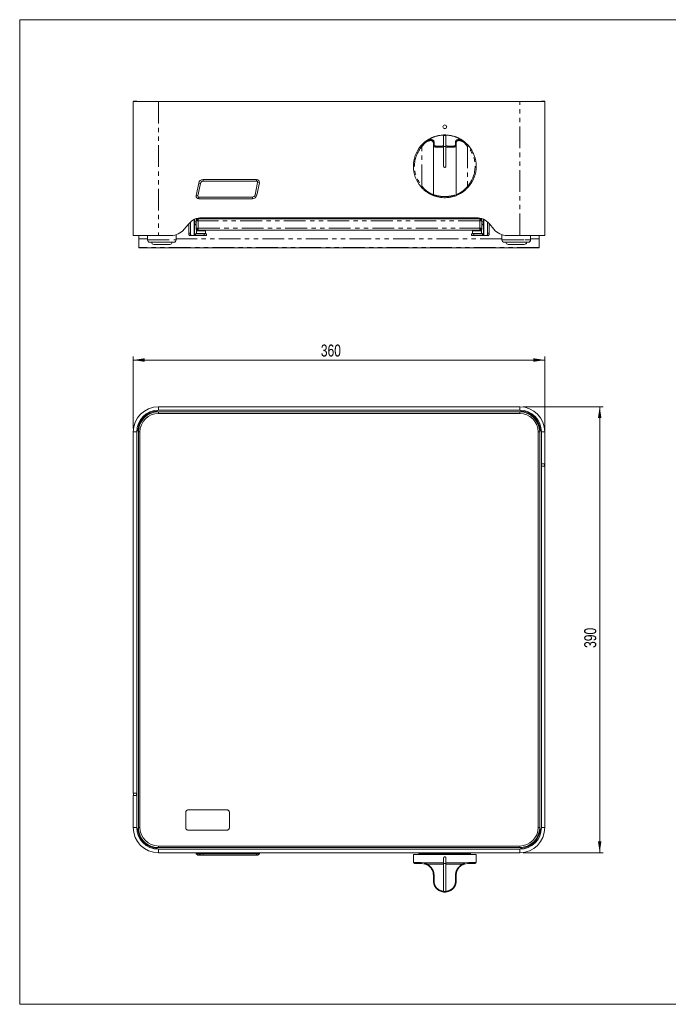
# Model space of a CAD drawing. Header units: millimetres. Extents: x 14 to 1245, y 15 to 876.
# Tile 1 of 2: x 14 to 582, y 15 to 876. Entities that reach past the tile are written whole.
import ezdxf

# ---------------------------------------------------------------- set-up
doc = ezdxf.new("R2010")
doc.units = ezdxf.units.MM
doc.header["$LTSCALE"] = 3
doc.linetypes.add('CENTERX2', pattern=[20.32, 12.7, -2.54, 2.54, -2.54])
doc.linetypes.add('PHANTOM', pattern=[12.7, 6.35, -1.27, 1.27, -1.27, 1.27, -1.27])
doc.layers.add('LAYER1', color=2, linetype='Continuous', lineweight=15)
doc.layers.add('LAYER2', color=3, linetype='CENTERX2')
doc.styles.add('SLDTEXTSTYLE2', font='TXT', dxfattribs={"width": 0.75})
doc.dimstyles.new('SLDDIMSTYLE0', dxfattribs={"dimtxt": 10.5, "dimasz": 9.906, "dimexe": 0, "dimexo": 0.0625, "dimgap": 2.625, "dimtad": 1, "dimdec": 1, "dimrnd": 1e-09, "dimzin": 12, "dimdsep": 46, "dimtxsty": 'SLDTEXTSTYLE2', "dimsah": 1, "dimcen": 0.09, "dimadec": 0, "dimazin": 3, "dimtfac": 1, "dimtdec": 1, "dimtofl": 0, "dimtmove": 0, "dimatfit": 3, "dimfxl": 0, "dimfrac": 2, "dimtolj": 1, "dimtzin": 12, "dimarcsym": 0})

# ---------------------------------------------------------------- blocks, each defined once
blk = doc.blocks.new('_D')
at = {"layer": 'LAYER2', "color": 3, "linetype": 'Continuous', "lineweight": 0}
for p, q in [((113.75, 518.56), (113.75, 581.39)), ((113.75, 578.39), (473.75, 578.39)), ((473.75, 488.56), (473.75, 581.39))]:
    blk.add_line(p, q, dxfattribs=at)
for points in [[(113.75, 578.39), (123.65, 576.87), (123.65, 579.91)], [(473.75, 578.39), (463.84, 579.91), (463.84, 576.87)]]:
    blk.add_solid(points, dxfattribs=at)
at = {"layer": 'LAYER2', "color": 3, "linetype": 'Continuous', "lineweight": 0, "insert": (277.84, 591.93, 63.61), "char_height": 10.5, "attachment_point": 1, "style": 'SLDTEXTSTYLE2'}
blk.add_mtext('360', dxfattribs=at)
blk = doc.blocks.new('_D_1')
at = {"layer": 'LAYER2', "color": 3, "linetype": 'Continuous', "lineweight": 0}
for p, q in [((454.75, 537.56), (524.75, 537.56)), ((521.75, 537.56), (521.75, 147.56)), ((454.75, 147.56), (524.75, 147.56))]:
    blk.add_line(p, q, dxfattribs=at)
for points in [[(521.75, 537.56), (520.22, 527.65), (523.27, 527.65)], [(521.75, 147.56), (523.27, 157.46), (520.22, 157.46)]]:
    blk.add_solid(points, dxfattribs=at)
at = {"layer": 'LAYER2', "color": 3, "linetype": 'Continuous', "lineweight": 0, "insert": (508.21, 326.65, 63.61), "char_height": 10.5, "attachment_point": 1, "rotation": 90, "style": 'SLDTEXTSTYLE2'}
blk.add_mtext('390', dxfattribs=at)

msp = doc.modelspace()

# ---------------------------------------------------------------- linework, layer by layer
at = {"color": 7, "linetype": 'Continuous', "lineweight": 0}
for p, q in [((1244.4, 876), (14.4, 876)), ((14.4, 876), (14.4, 15)), ((14.4, 15), (1244.4, 15))]:
    msp.add_line(p, q, dxfattribs=at)
at = {"color": 7, "linetype": 'PHANTOM', "lineweight": 0}
for p, q in [((135.75, 804.34), (135.75, 687.34)), ((451.75, 687.34), (451.75, 804.34)), ((368.99, 768.18), (366.25, 765.22)), ((406.25, 765.22), (403.5, 768.18)), ((366.25, 730.45), (366.25, 765.22)), ((406.25, 765.22), (406.25, 730.45)), ((172.46, 732.84), (170.99, 733.13)), ((174.91, 734.84), (174.91, 736.34)), ((221.58, 736.34), (221.58, 734.84)), ((224.03, 733.34), (222.56, 733.64)), ((170.27, 722.04), (168.8, 722.34)), ((171.25, 720.84), (171.25, 719.34)), ((217.92, 719.34), (217.92, 720.84)), ((221.84, 722.54), (220.37, 722.84)), ((167.09, 687.34), (167.09, 701.28)), ((168.75, 699.34), (167.24, 699.34)), ((168.52, 701.9), (418.97, 701.9)), ((416.95, 700.04), (170.55, 700.04)), ((170.55, 700.04), (170.55, 693.64)), ((416.95, 693.64), (416.95, 700.04)), ((420.17, 699.34), (418.75, 699.34)), ((420.22, 699.84), (420.17, 699.84)), ((420.23, 699.34), (420.17, 699.34)), ((420.17, 698.59), (420.17, 698.59)), ((420.23, 699.34), (420.23, 699.34)), ((420.23, 698.59), (420.23, 698.59)), ((420.24, 687.34), (420.24, 701.36)), ((420.39, 687.34), (420.39, 701.29)), ((162.33, 696.49), (161.42, 696.49)), ((162.42, 689.34), (163.83, 689.34)), ((168.75, 696.49), (167.24, 696.49)), ((168.23, 688.84), (168.23, 687.34)), ((168.93, 689.14), (168.93, 688.84)), ((168.94, 690.94), (168.94, 691.23)), ((168.94, 690.94), (168.96, 690.94)), ((168.96, 690.94), (168.96, 691.23)), ((168.96, 691.23), (176.96, 691.23)), ((168.98, 689.14), (168.98, 688.84)), ((170.55, 693.64), (416.95, 693.64)), ((175.73, 687.34), (175.73, 688.84)), ((409.73, 687.34), (409.73, 688.84)), ((410.43, 689.14), (410.43, 688.84)), ((410.44, 690.94), (410.44, 691.23)), ((410.46, 690.94), (410.44, 690.94)), ((418.46, 691.23), (410.46, 691.23)), ((410.46, 690.94), (410.46, 691.23)), ((410.48, 689.14), (410.48, 688.84)), ((411.73, 688.84), (411.73, 687.34)), ((420.17, 696.49), (418.75, 696.49)), ((419.23, 688.84), (419.23, 687.34)), ((420.17, 690.59), (420.17, 690.59)), ((420.23, 689.84), (420.17, 689.84)), ((420.23, 690.59), (420.23, 690.59)), ((420.23, 689.84), (420.23, 689.84)), ((423.67, 689.34), (425.08, 689.34)), ((426.07, 696.49), (425.08, 696.49)), ((126.25, 684.34), (118.75, 684.34)), ((126.25, 683.44), (151.25, 683.44)), ((436.25, 684.34), (151.25, 684.34)), ((436.25, 683.44), (456.16, 683.44)), ((456.16, 683.44), (461.25, 683.44)), ((468.75, 684.34), (461.25, 684.34)), ((468.75, 676.69), (118.75, 676.69)), ((135.75, 534.56), (135.75, 537.56)), ((451.75, 534.56), (451.75, 537.56)), ((135.75, 531.7), (135.75, 533.06)), ((451.75, 531.7), (451.75, 533.06)), ((116.75, 515.56), (113.75, 515.56)), ((119.6, 515.56), (118.25, 515.56)), ((467.89, 515.56), (469.25, 515.56)), ((470.75, 515.56), (473.75, 515.56)), ((470.95, 487.56), (470.95, 485.56)), ((473.45, 485.56), (473.45, 487.56)), ((114.05, 199.56), (114.05, 197.56)), ((116.55, 197.56), (116.55, 199.56)), ((116.75, 169.56), (113.75, 169.56)), ((119.6, 169.56), (118.25, 169.56)), ((467.89, 169.56), (469.25, 169.56)), ((470.75, 169.56), (473.75, 169.56)), ((135.75, 153.41), (135.75, 152.06)), ((135.75, 150.56), (135.75, 147.56)), ((168.8, 147.46), (168.8, 146.56)), ((170.27, 145.56), (168.8, 146.56)), ((170.99, 146.56), (170.99, 147.46)), ((172.46, 145.56), (170.99, 146.56)), ((174.91, 147.46), (174.91, 146.56)), ((174.91, 145.56), (174.91, 146.56)), ((221.58, 146.56), (221.58, 147.46)), ((221.58, 146.56), (221.58, 145.56)), ((451.75, 153.41), (451.75, 152.06)), ((451.75, 150.56), (451.75, 147.56)), ((358.75, 139.06), (365.49, 139.06)), ((365.49, 139.06), (368.62, 138.63)), ((368.62, 138.63), (385.25, 138.63)), ((387.25, 138.63), (403.87, 138.63)), ((403.87, 138.63), (407, 139.06)), ((407, 139.06), (413.75, 139.06)), ((385.25, 137.52), (370.64, 137.52)), ((401.85, 137.52), (387.25, 137.52))]:
    msp.add_line(p, q, dxfattribs=at)
at = {"color": 179, "linetype": 'Continuous', "lineweight": 0}
for p, q in [((159.7, 169.36), (159.7, 182.96)), ((161.7, 184.96), (195.8, 184.96)), ((197.8, 169.36), (197.8, 182.96)), ((161.7, 167.36), (195.8, 167.36))]:
    msp.add_line(p, q, dxfattribs=at)
at = {"color": 7, "linetype": 'PHANTOM', "lineweight": 0, "flags": 128}
for points in [[(366.25, 765.22), (366.1, 765.35), (365.96, 765.47), (365.83, 765.59), (365.71, 765.69), (365.62, 765.77), (365.55, 765.83), (365.51, 765.87), (365.49, 765.88)], [(406.25, 765.22), (406.39, 765.35), (406.53, 765.47), (406.67, 765.59), (406.78, 765.69), (406.87, 765.77), (406.94, 765.83), (406.99, 765.87), (407, 765.88)], [(366.25, 730.45), (366.1, 730.32), (365.96, 730.2), (365.83, 730.09), (365.71, 729.99), (365.62, 729.91), (365.55, 729.85), (365.51, 729.81), (365.49, 729.8)], [(406.25, 730.45), (406.39, 730.32), (406.53, 730.2), (406.67, 730.09), (406.78, 729.99), (406.87, 729.91), (406.94, 729.85), (406.99, 729.81), (407, 729.8)], [(370.64, 137.52), (370.62, 137.42), (370.61, 137.33), (370.61, 137.25), (370.62, 137.18), (370.63, 137.11), (370.66, 137.06), (370.69, 137.02), (370.72, 137)], [(401.77, 137), (401.8, 137.02), (401.83, 137.06), (401.86, 137.11), (401.87, 137.18), (401.88, 137.25), (401.88, 137.33), (401.87, 137.42), (401.85, 137.52)], [(376.25, 128.06), (376.26, 128), (376.29, 127.94), (376.34, 127.88), (376.42, 127.83), (376.51, 127.79), (376.62, 127.74), (376.74, 127.71), (376.87, 127.68)], [(376.25, 123.06), (376.26, 123), (376.29, 122.94), (376.34, 122.89), (376.41, 122.83), (376.49, 122.79), (376.59, 122.75), (376.71, 122.71), (376.84, 122.68)], [(396.25, 128.06), (396.23, 128), (396.2, 127.94), (396.15, 127.88), (396.07, 127.83), (395.98, 127.79), (395.87, 127.74), (395.75, 127.71), (395.62, 127.68)], [(396.25, 123.06), (396.24, 123), (396.2, 122.94), (396.15, 122.89), (396.09, 122.83), (396, 122.79), (395.9, 122.75), (395.78, 122.71), (395.65, 122.68)]]:
    msp.add_lwpolyline(points, dxfattribs=at)
at = {"color": 7, "linetype": 'PHANTOM', "lineweight": 0}
for centre, radius, start, end in [((386.25, 747.84), 27.29, 92.10034, 124.8819), ((386.25, 747.84), 27.29, 55.1181, 87.89966), ((369.7, 768.99), 1.08, 182.30807, 228.72016), ((371.9, 769.97), 1.28, 168.80897, 203.64253), ((377.17, 768.35), 0.921, 108.58866, 178.58006), ((377.16, 766.15), 0.914, 110.69762, 178.63703), ((395.32, 768.35), 0.921, 1.42033, 71.41095), ((395.33, 766.15), 0.914, 1.36361, 69.30174), ((400.59, 769.97), 1.28, 336.35567, 11.19172), ((402.79, 768.99), 1.08, 311.27798, 357.6938), ((386.25, 747.84), 26.5, 139.00065, 220.99935), ((386.25, 747.84), 26.5, 319.00065, 40.99935), ((366.39, 138.95), 0.904, 173.16202, 260.92276), ((369.38, 138.37), 0.804, 161.05799, 240.65883), ((403.11, 138.37), 0.804, 299.34003, 18.94316), ((406.1, 138.95), 0.904, 279.07664, 6.83805)]:
    msp.add_arc(centre, radius, start, end, dxfattribs=at)
at = {"color": 179, "linetype": 'PHANTOM', "lineweight": 0}
for centre, start, end in [((161.7, 182.96), 90, 180), ((195.8, 182.96), 0, 90), ((161.7, 169.36), 180, 270), ((195.8, 169.36), 270, 0)]:
    msp.add_arc(centre, 2, start, end, dxfattribs=at)
at = {"color": 7, "linetype": 'PHANTOM', "lineweight": 0}
for points, knots in [([(370.64, 770.22), (370.24, 770.03), (369.55, 769.7), (368.9, 769.17), (368.62, 768.95)], [0, 0, 0, 0, 0.573434, 1, 1, 1, 1]), ([(368.99, 768.18), (369.01, 768.2), (369.55, 768.7), (370.15, 769.08), (370.72, 769.46)], [0, 0, 0, 0, 0.033545, 1, 1, 1, 1]), ([(370.64, 770.22), (371.23, 770.45), (372.71, 771.05), (374.48, 771.18), (375.7, 770.9), (376.65, 770.36), (376.78, 769.68), (376.87, 769.23)], [0, 0, 0, 0, 0.166931, 0.42509, 0.56975, 0.714556, 1, 1, 1, 1]), ([(376.25, 768.37), (376.16, 768.82), (376.04, 769.49), (375.2, 770.05), (374.22, 770.33), (373.13, 770.27), (371.9, 769.97), (371.24, 769.68), (370.72, 769.46)], [0, 0, 0, 0, 0.289635, 0.431889, 0.579572, 0.790202, 0.835352, 1, 1, 1, 1]), ([(376.87, 769.23), (376.87, 768.96), (376.86, 768.22), (376.84, 767.48), (376.84, 767)], [0, 0, 0, 0, 0.365536, 1, 1, 1, 1]), ([(376.84, 767), (376.91, 766.63), (377.06, 765.89), (378.45, 765.42), (380.58, 765.38), (382.95, 765.52), (384.59, 765.56), (385.25, 765.58)], [0, 0, 0, 0, 0.214452, 0.430853, 0.6366, 0.854352, 1, 1, 1, 1]), ([(387.25, 765.58), (387.9, 765.56), (389.54, 765.52), (391.91, 765.38), (394.04, 765.42), (395.43, 765.89), (395.58, 766.63), (395.65, 767)], [0, 0, 0, 0, 0.1456471, 0.3633999, 0.569147, 0.7855484, 1, 1, 1, 1]), ([(395.62, 769.23), (395.71, 769.68), (395.84, 770.36), (396.79, 770.9), (398.01, 771.18), (399.78, 771.05), (401.27, 770.45), (401.85, 770.22)], [0, 0, 0, 0, 0.285444, 0.43025, 0.57491, 0.833069, 1, 1, 1, 1]), ([(395.65, 767), (395.65, 767.28), (395.64, 768.02), (395.63, 768.76), (395.62, 769.23)], [0, 0, 0, 0, 0.365536, 1, 1, 1, 1]), ([(401.77, 769.46), (401.25, 769.68), (399.98, 770.24), (398.8, 770.32), (397.9, 770.22), (397.3, 770.06), (396.46, 769.5), (396.33, 768.82), (396.25, 768.37)], [0, 0, 0, 0, 0.164741, 0.4082938, 0.4200951, 0.5622159, 0.710201, 1, 1, 1, 1]), ([(401.77, 769.46), (401.81, 769.44), (402.42, 769.12), (402.98, 768.64), (403.5, 768.18)], [0, 0, 0, 0, 0.064029, 1, 1, 1, 1]), ([(403.87, 768.95), (403.33, 769.37), (402.72, 769.84), (402.03, 770.15), (401.9, 770.2), (401.85, 770.22)], [0, 0, 0, 0, 0.8138563, 0.9325046, 1, 1, 1, 1]), ([(385.25, 764.65), (384.54, 764.64), (382.78, 764.61), (380.25, 764.5), (377.99, 764.57), (376.51, 765.06), (376.33, 765.8), (376.25, 766.17)], [0, 0, 0, 0, 0.144962, 0.358617, 0.564232, 0.783413, 1, 1, 1, 1]), ([(396.25, 766.17), (396.16, 765.8), (395.98, 765.06), (394.5, 764.57), (392.24, 764.5), (389.71, 764.61), (387.96, 764.64), (387.25, 764.65)], [0, 0, 0, 0, 0.216587, 0.435768, 0.641383, 0.855038, 1, 1, 1, 1]), ([(366.25, 730.45), (366.81, 729.78), (367.96, 728.42), (370.12, 726.44), (372.15, 724.99), (373.75, 724.07), (375.05, 723.41), (376.06, 722.98), (376.19, 722.93), (376.25, 722.91)], [0, 0, 0, 0, 0.145524, 0.295519, 0.493886, 0.590726, 0.690977, 0.869708, 1, 1, 1, 1]), ([(396.25, 722.91), (396.34, 722.95), (396.54, 723.03), (398.05, 723.69), (400.2, 724.88), (402.42, 726.49), (404.35, 728.26), (405.52, 729.55), (406.13, 730.31), (406.25, 730.45)], [0, 0, 0, 0, 0.174853, 0.350308, 0.527011, 0.711063, 0.838354, 0.969166, 1, 1, 1, 1]), ([(376.25, 722.91), (376.27, 722.9), (376.35, 722.88), (377.32, 722.57), (379.42, 722.03), (382.19, 721.54), (385.38, 721.29), (388.76, 721.38), (391.89, 721.79), (394.32, 722.33), (395.93, 722.81), (396.14, 722.88), (396.25, 722.91)], [0, 0, 0, 0, 0.050902, 0.160271, 0.267893, 0.370555, 0.471983, 0.577737, 0.687322, 0.793926, 0.896803, 1, 1, 1, 1]), ([(370.64, 137.52), (370.24, 137.78), (369.55, 138.23), (368.9, 138.51), (368.62, 138.63)], [0, 0, 0, 0, 0.573434, 1, 1, 1, 1]), ([(403.87, 138.63), (403.33, 138.38), (402.72, 138.09), (402.03, 137.64), (401.9, 137.55), (401.85, 137.52)], [0, 0, 0, 0, 0.8138563, 0.9325046, 1, 1, 1, 1]), ([(370.64, 137.52), (371.23, 137.2), (372.71, 136.38), (374.48, 134.63), (375.7, 132.69), (376.65, 130.5), (376.78, 128.81), (376.87, 127.68)], [0, 0, 0, 0, 0.166931, 0.42509, 0.56975, 0.714556, 1, 1, 1, 1]), ([(395.62, 127.68), (395.71, 128.81), (395.84, 130.5), (396.79, 132.69), (398.01, 134.63), (399.78, 136.38), (401.27, 137.2), (401.85, 137.52)], [0, 0, 0, 0, 0.285444, 0.43025, 0.57491, 0.833069, 1, 1, 1, 1]), ([(376.87, 127.68), (376.87, 127.07), (376.86, 125.41), (376.84, 123.74), (376.84, 122.68)], [0, 0, 0, 0, 0.365536, 1, 1, 1, 1]), ([(376.84, 122.68), (376.91, 121.77), (377.06, 119.94), (378.45, 117.33), (380.58, 115.29), (382.95, 114.1), (384.59, 113.84), (385.25, 113.73)], [0, 0, 0, 0, 0.214452, 0.430853, 0.6366, 0.854352, 1, 1, 1, 1]), ([(387.25, 113.73), (387.9, 113.84), (389.54, 114.1), (391.91, 115.29), (394.04, 117.33), (395.43, 119.94), (395.58, 121.77), (395.65, 122.68)], [0, 0, 0, 0, 0.1456471, 0.3633999, 0.569147, 0.7855484, 1, 1, 1, 1]), ([(395.65, 122.68), (395.65, 123.29), (395.64, 124.96), (395.63, 126.63), (395.62, 127.68)], [0, 0, 0, 0, 0.365536, 1, 1, 1, 1])]:
    msp.add_open_spline(points, degree=3, knots=knots, dxfattribs=at)
at = {"layer": 'LAYER1', "color": 2, "linetype": 'Continuous', "lineweight": 15}
for p, q in [((113.75, 804.34), (113.75, 687.34)), ((113.75, 804.34), (135.75, 804.34)), ((113.85, 804.34), (113.85, 804.64)), ((114.05, 804.84), (116.55, 804.84)), ((116.75, 804.64), (116.75, 804.34)), ((451.75, 804.34), (135.75, 804.34)), ((451.75, 804.34), (473.75, 804.34)), ((470.75, 804.64), (470.75, 804.34)), ((473.45, 804.84), (470.95, 804.84)), ((473.65, 804.34), (473.65, 804.64)), ((473.75, 804.34), (473.75, 687.34)), ((385.25, 775.32), (385.25, 775.1)), ((385.25, 765.58), (385.25, 775.1)), ((387.25, 775.1), (387.25, 775.32)), ((387.25, 775.1), (387.25, 765.58)), ((365.49, 765.88), (368.62, 768.95)), ((376.25, 766.17), (376.25, 768.37)), ((396.25, 768.37), (396.25, 766.17)), ((403.87, 768.95), (407, 765.88)), ((376.25, 766.17), (376.25, 722.91)), ((385.25, 747.84), (385.25, 764.65)), ((387.25, 764.65), (387.25, 747.84)), ((396.25, 722.91), (396.25, 766.17)), ((168.8, 722.34), (170.99, 733.13)), ((172.46, 732.84), (170.27, 722.04)), ((174.91, 736.34), (221.58, 736.34)), ((221.58, 734.84), (174.91, 734.84)), ((220.37, 722.84), (222.56, 733.64)), ((224.03, 733.34), (221.84, 722.54)), ((171.25, 720.84), (217.92, 720.84)), ((217.92, 719.34), (171.25, 719.34)), ((162.26, 697.48), (158.24, 692.7)), ((162.33, 689.34), (162.33, 697.57)), ((162.42, 689.34), (162.42, 697.67)), ((163.83, 689.34), (163.83, 699.09)), ((167.24, 687.34), (167.24, 701.35)), ((419.13, 701.84), (168.36, 701.84)), ((170.55, 700.04), (168.75, 700.04)), ((168.75, 693.64), (168.75, 700.04)), ((170.55, 701.84), (170.55, 701.04)), ((413.75, 702.84), (173.75, 702.84)), ((416.95, 701.84), (416.95, 701.04)), ((418.75, 700.04), (416.95, 700.04)), ((418.75, 700.04), (418.75, 693.64)), ((420.17, 689.75), (420.17, 701.39)), ((420.17, 699.84), (420.17, 698.59)), ((420.17, 698.59), (420.17, 699.34)), ((420.23, 698.59), (420.23, 699.84)), ((420.23, 699.39), (420.23, 699.34)), ((420.23, 699.34), (420.23, 698.59)), ((423.67, 689.34), (423.67, 699.09)), ((425.08, 689.34), (425.08, 697.67)), ((429.25, 692.7), (425.24, 697.48)), ((162.33, 697.13), (161.96, 697.13)), ((168.75, 697.13), (167.24, 697.13)), ((168.23, 688.84), (175.73, 688.84)), ((168.75, 693.64), (170.55, 693.64)), ((168.92, 689.14), (168.92, 688.84)), ((168.93, 689.14), (168.92, 689.14)), ((168.98, 689.14), (168.98, 688.84)), ((168.98, 689.14), (168.98, 689.14)), ((168.98, 689.14), (176.98, 689.14)), ((170.55, 693.34), (169.61, 693.34)), ((170.55, 691.84), (170.55, 692.64)), ((170.55, 691.84), (170.62, 691.84)), ((170.62, 691.84), (416.87, 691.84)), ((175.73, 688.84), (177.73, 688.84)), ((176.96, 691.84), (176.96, 691.23)), ((176.98, 689.14), (176.98, 688.84)), ((177.73, 688.84), (177.73, 687.34)), ((409.67, 688.84), (409.67, 687.34)), ((409.67, 688.84), (409.73, 688.84)), ((409.73, 688.84), (411.73, 688.84)), ((410.42, 689.14), (410.42, 688.84)), ((410.42, 689.14), (410.43, 689.14)), ((410.44, 691.84), (410.44, 691.23)), ((410.44, 691.84), (410.44, 690.94)), ((410.46, 691.23), (410.46, 691.84)), ((410.46, 690.94), (410.46, 691.84)), ((410.48, 689.14), (410.48, 688.84)), ((410.48, 689.14), (410.48, 689.14)), ((418.48, 689.14), (410.48, 689.14)), ((411.73, 688.84), (419.23, 688.84)), ((416.87, 691.84), (416.95, 691.84)), ((417.89, 693.34), (416.94, 693.34)), ((416.95, 693.64), (418.75, 693.64)), ((416.95, 691.84), (416.95, 692.64)), ((417.17, 693.34), (417.25, 693.64)), ((418.48, 689.14), (418.48, 688.84)), ((420.17, 697.13), (418.75, 697.13)), ((420.17, 689.84), (420.17, 690.59)), ((420.17, 690.59), (420.17, 689.8)), ((420.23, 689.34), (420.23, 690.59)), ((420.23, 690.59), (420.23, 689.84)), ((425.53, 697.13), (425.08, 697.13)), ((135.75, 687.34), (113.75, 687.34)), ((118.71, 687.34), (118.75, 687.23)), ((118.75, 687.22), (118.71, 687.34)), ((118.75, 687.34), (118.75, 684.34)), ((118.75, 684.34), (118.75, 676.69)), ((126.25, 687.34), (126.25, 683.44)), ((149.25, 681.44), (128.25, 681.44)), ((135.75, 687.34), (146.75, 687.34)), ((151.25, 683.44), (151.25, 688.03)), ((163.01, 687.34), (163.1, 687.34)), ((164.51, 687.34), (163.1, 687.34)), ((167.09, 687.34), (164.51, 687.34)), ((167.24, 687.34), (167.09, 687.34)), ((168.23, 687.34), (168.17, 687.34)), ((168.23, 687.34), (175.73, 687.34)), ((177.73, 687.34), (175.73, 687.34)), ((409.67, 687.34), (409.73, 687.34)), ((411.73, 687.34), (409.73, 687.34)), ((411.73, 687.34), (419.23, 687.34)), ((420.17, 687.34), (420.17, 687.52)), ((420.17, 687.34), (420.17, 687.34)), ((420.24, 687.34), (420.17, 687.34)), ((420.39, 687.34), (420.24, 687.34)), ((420.24, 687.34), (420.24, 687.34)), ((422.98, 687.34), (420.39, 687.34)), ((424.39, 687.34), (422.98, 687.34)), ((436.25, 688.03), (436.25, 683.44)), ((454.98, 681.44), (438.25, 681.44)), ((440.74, 687.34), (451.75, 687.34)), ((473.75, 687.34), (451.75, 687.34)), ((459.25, 681.44), (454.98, 681.44)), ((461.25, 683.44), (461.25, 687.34)), ((468.75, 687.34), (468.75, 684.34)), ((468.75, 684.34), (468.75, 676.69)), ((118.75, 676.69), (118.75, 676.62)), ((118.75, 676.62), (468.75, 676.62)), ((131.75, 679.44), (138.75, 679.44)), ((138.75, 679.44), (145.75, 679.44)), ((441.75, 679.44), (448.75, 679.44)), ((448.75, 679.44), (455.75, 679.44)), ((468.75, 676.69), (468.75, 676.62)), ((134.75, 533.03), (134.75, 534.53)), ((135.75, 537.56), (451.75, 537.56)), ((135.75, 534.56), (451.75, 534.56)), ((372.54, 537.56), (372.54, 537.56)), ((452.75, 533.03), (452.75, 534.53)), ((451.75, 533.06), (135.75, 533.06)), ((135.75, 531.7), (451.75, 531.7)), ((113.75, 515.56), (113.75, 199.56)), ((116.75, 515.56), (116.75, 199.56)), ((118.27, 516.56), (116.77, 516.56)), ((118.25, 515.56), (118.25, 169.56)), ((119.6, 515.56), (119.6, 169.56)), ((467.89, 169.56), (467.89, 515.56)), ((470.72, 516.56), (469.22, 516.56)), ((469.25, 169.56), (469.25, 515.56)), ((470.75, 487.56), (470.75, 515.56)), ((473.75, 487.56), (473.75, 515.56)), ((470.75, 485.56), (470.75, 487.56)), ((470.75, 487.56), (470.95, 487.56)), ((470.75, 169.56), (470.75, 485.56)), ((470.95, 485.56), (470.75, 485.56)), ((473.45, 487.56), (470.95, 487.56)), ((473.45, 485.56), (470.95, 485.56)), ((473.45, 487.56), (473.65, 487.56)), ((473.65, 485.56), (473.45, 485.56)), ((473.75, 487.56), (473.65, 487.56)), ((473.65, 487.56), (473.65, 485.56)), ((473.75, 485.56), (473.65, 485.56)), ((473.75, 169.56), (473.75, 485.56)), ((113.75, 199.56), (113.85, 199.56)), ((113.85, 197.56), (113.85, 199.56)), ((113.85, 199.56), (114.05, 199.56)), ((114.05, 199.56), (116.55, 199.56)), ((116.55, 199.56), (116.75, 199.56)), ((116.75, 199.56), (116.75, 197.56)), ((113.75, 197.56), (113.75, 169.56)), ((113.75, 197.56), (113.85, 197.56)), ((114.05, 197.56), (113.85, 197.56)), ((114.05, 197.56), (116.55, 197.56)), ((116.75, 197.56), (116.55, 197.56)), ((116.75, 197.56), (116.75, 169.56)), ((118.27, 168.56), (116.77, 168.56)), ((470.72, 168.56), (469.22, 168.56)), ((134.75, 152.14), (134.75, 150.58)), ((135.75, 153.41), (451.75, 153.41)), ((135.75, 152.06), (451.75, 152.06)), ((451.75, 150.56), (135.75, 150.56)), ((451.75, 147.56), (135.75, 147.56)), ((168.75, 147.46), (168.75, 146.56)), ((168.75, 147.46), (168.8, 147.46)), ((168.75, 146.56), (170.25, 145.56)), ((168.75, 146.56), (168.8, 146.56)), ((170.99, 147.46), (168.8, 147.46)), ((168.8, 146.56), (170.99, 146.56)), ((170.99, 147.46), (174.91, 147.46)), ((170.99, 146.56), (174.91, 146.56)), ((171.24, 147.47), (171.24, 147.46)), ((172.38, 147.47), (172.38, 147.46)), ((173.04, 147.47), (173.04, 147.46)), ((174.29, 147.46), (174.29, 147.47)), ((174.72, 147.46), (174.72, 147.47)), ((221.58, 147.46), (174.91, 147.46)), ((174.91, 146.56), (221.58, 146.56)), ((179.98, 147.47), (179.98, 147.46)), ((181.12, 147.47), (181.12, 147.46)), ((181.77, 147.47), (181.77, 147.46)), ((183.02, 147.46), (183.02, 147.47)), ((183.45, 147.46), (183.45, 147.47)), ((196.32, 147.47), (196.32, 147.46)), ((221.58, 147.46), (224.08, 147.46)), ((221.58, 146.56), (224.08, 146.56)), ((222.58, 145.56), (224.08, 146.56)), ((224.08, 146.56), (224.08, 147.46)), ((363.89, 147.56), (363.66, 146.69)), ((363.66, 146.69), (365.01, 146.06)), ((407.11, 146.69), (363.66, 146.69)), ((408.83, 146.69), (407.11, 146.69)), ((407.48, 146.06), (408.83, 146.69)), ((408.83, 146.69), (408.6, 147.56)), ((452.75, 152.12), (452.75, 150.58)), ((170.27, 145.56), (170.25, 145.56)), ((172.46, 145.56), (170.27, 145.56)), ((174.91, 145.56), (172.46, 145.56)), ((221.58, 145.56), (174.91, 145.56)), ((222.58, 145.56), (221.58, 145.56)), ((358.75, 146.06), (358.75, 139.06)), ((413.75, 146.06), (358.75, 146.06)), ((366.25, 138.06), (359.75, 138.06)), ((368.99, 137.67), (366.25, 138.06)), ((385.25, 138.63), (385.25, 143.06)), ((385.25, 138.63), (385.25, 137.52)), ((385.25, 138.15), (387.25, 138.15)), ((387.25, 143.06), (387.25, 138.63)), ((387.25, 137.52), (387.25, 138.63)), ((406.25, 138.06), (403.5, 137.67)), ((412.75, 138.06), (406.25, 138.06)), ((413.75, 139.06), (413.75, 146.06)), ((385.25, 113.73), (385.25, 137.52)), ((387.25, 137.52), (387.25, 113.73)), ((400.23, 136.04), (402.43, 137.26)), ((403.08, 137.51), (403.77, 137.71)), ((376.25, 123.06), (376.25, 128.06)), ((396.25, 128.06), (396.25, 123.06)), ((385.25, 113.56), (387.25, 113.56))]:
    msp.add_line(p, q, dxfattribs=at)
at = {"layer": 'LAYER1', "color": 2, "linetype": 'Continuous', "lineweight": 15, "flags": 128}
for points in [[(420.17, 699.84), (420.17, 700.23), (420.17, 700.6), (420.17, 700.95), (420.17, 701.25), (420.17, 701.39)], [(420.17, 699.34), (420.22, 699.82), (420.23, 699.9)], [(420.17, 698.59), (420.17, 698.44), (420.17, 698.32), (420.17, 698.24), (420.17, 698.21), (420.17, 698.24), (420.17, 698.32), (420.17, 698.44), (420.17, 698.59)], [(420.24, 701.36), (420.24, 701.25), (420.24, 700.95), (420.23, 700.6), (420.23, 700.23), (420.23, 699.84)], [(420.23, 698.59), (420.23, 698.44), (420.23, 698.32), (420.23, 698.24), (420.23, 698.21), (420.23, 698.24), (420.23, 698.32), (420.23, 698.44), (420.23, 698.59)], [(162.33, 689.34), (162.34, 688.95), (162.38, 688.57), (162.44, 688.23), (162.53, 687.92), (162.63, 687.67), (162.75, 687.49), (162.88, 687.38), (163.01, 687.34)], [(163.1, 687.34), (162.97, 687.38), (162.84, 687.49), (162.72, 687.67), (162.62, 687.92), (162.53, 688.23), (162.47, 688.57), (162.43, 688.95), (162.42, 689.34)], [(163.83, 689.34), (163.84, 688.95), (163.88, 688.57), (163.94, 688.23), (164.03, 687.92), (164.13, 687.67), (164.25, 687.49), (164.38, 687.38), (164.51, 687.34)], [(168.96, 690.94), (168.96, 691.85), (168.96, 692.51), (168.96, 692.91), (168.95, 693.04), (168.95, 692.91), (168.95, 692.51), (168.94, 691.85), (168.94, 690.94)], [(168.96, 691.23), (168.96, 692.15), (168.96, 692.81), (168.96, 692.88)], [(420.17, 690.59), (420.17, 690.73), (420.17, 690.85), (420.17, 690.93), (420.17, 690.96), (420.17, 690.93), (420.17, 690.85), (420.17, 690.73), (420.17, 690.59)], [(420.23, 690.59), (420.23, 690.73), (420.23, 690.85), (420.23, 690.93), (420.23, 690.96), (420.23, 690.93), (420.23, 690.85), (420.23, 690.73), (420.23, 690.59)], [(420.23, 689.34), (420.23, 688.95), (420.23, 688.57), (420.24, 688.23), (420.24, 687.92), (420.24, 687.67), (420.24, 687.49), (420.24, 687.38), (420.24, 687.34)], [(422.98, 687.34), (423.11, 687.38), (423.24, 687.49), (423.36, 687.67), (423.47, 687.92), (423.55, 688.23), (423.61, 688.57), (423.65, 688.95), (423.67, 689.34)], [(425.08, 689.34), (425.06, 688.95), (425.02, 688.57), (424.96, 688.23), (424.87, 687.92), (424.77, 687.67), (424.65, 687.49), (424.52, 687.38), (424.39, 687.34)], [(168.17, 687.34), (167.68, 687.39), (167.24, 687.52)]]:
    msp.add_lwpolyline(points, dxfattribs=at)
at = {"layer": 'LAYER1', "color": 2, "linetype": 'Continuous', "lineweight": 15}
for radius in [1.65, 1.6]:
    msp.add_circle((386.25, 782.34), radius, dxfattribs=at)
for centre, radius, start, end in [((114.05, 804.64), 0.2, 90, 180), ((116.55, 804.64), 0.2, 0, 90), ((470.95, 804.64), 0.2, 90, 180), ((473.45, 804.64), 0.2, 0, 90), ((386.25, 747.84), 27.5, 92.08394, 129.85238), ((386.25, 747.84), 27.5, 50.14762, 87.91606), ((386.25, 747.84), 27, 87.87745, 92.12255), ((386.25, 747.84), 27.5, 139.00065, 220.99935), ((386.25, 747.84), 17.16, 86.65948, 93.34052), ((386.25, 747.84), 27.5, 319.00065, 40.99935), ((174.91, 732.34), 4, 90, 168.5), ((174.91, 732.34), 2.5, 90, 168.5), ((221.58, 733.84), 2.5, 348.5, 90), ((221.58, 733.84), 1, 348.5, 90), ((171.25, 721.84), 2.5, 168.5, 270), ((171.25, 721.84), 1, 168.5, 270), ((217.92, 723.34), 2.5, 270, 348.5), ((217.92, 723.34), 4, 270, 348.5), ((377.25, 722.91), 1, 180, 250.14611), ((395.25, 722.91), 1, 289.85389, 0), ((173.75, 687.84), 15, 90, 140), ((413.75, 687.84), 15, 40, 90), ((146.75, 702.34), 15, 270, 320), ((168.23, 689.84), 1, 184.91549, 269.99908), ((27.24, 691), 141.7, 359.24766, 0.09213), ((26.55, 690.71), 142.39, 359.24737, 0.09238), ((584.48, 690.41), 415.54, 179.63984, 179.88729), ((310.55, 691), 141.59, 179.90733, 180.75247), ((311.55, 690.71), 142.58, 179.90797, 180.75186), ((318.67, 691), 141.7, 179.90787, 180.75234), ((268.85, 691), 141.59, 359.24753, 0.09267), ((267.86, 690.71), 142.58, 359.24814, 0.09203), ((552.23, 691), 141.76, 179.90805, 180.75216), ((552.94, 690.71), 142.47, 179.90765, 180.75219), ((-40.34, 690.26), 458.81, 0.12079, 0.32927), ((560.06, 691), 141.59, 179.90755, 180.75266), ((419.17, 689.84), 1, 270.0002, 359.9998), ((419.23, 689.84), 1, 270.00021, 0.00064), ((440.74, 702.34), 15, 220, 270), ((128.25, 683.44), 2, 180, 270), ((131.75, 681.44), 2, 180, 270), ((145.75, 681.44), 2, 270, 0), ((149.25, 683.44), 2, 270, 0), ((168.23, 689.84), 2.5, 246.51643, 269.99723), ((419.23, 689.84), 2.5, 270.00043, 293.6156), ((388.82, 687.54), 31.35, 359.62233, 359.95313), ((438.25, 683.44), 2, 180, 270), ((441.75, 681.44), 2, 180, 270), ((455.75, 681.44), 2, 270, 0), ((459.25, 683.44), 2, 270, 0), ((135.75, 515.56), 22, 90, 180), ((135.75, 515.56), 19, 90, 180), ((451.75, 515.56), 22, 0, 90), ((451.75, 515.56), 19, 0, 90), ((135.75, 515.81), 18, 93.18474, 177.61198), ((135.75, 515.56), 17.5, 90, 180), ((135.75, 515.56), 16.15, 90, 180), ((451.75, 515.56), 17.5, 0, 90), ((451.75, 515.56), 16.15, 0, 90), ((451.75, 515.81), 18, 2.38802, 86.81526), ((135.75, 169.56), 22, 180, 270), ((135.75, 169.56), 19, 180, 270), ((135.75, 169.31), 18, 182.38802, 266.81526), ((135.75, 169.56), 17.5, 180, 252.22067), ((135.75, 169.56), 16.15, 180, 270), ((451.75, 169.56), 16.15, 270, 0), ((451.75, 169.56), 22, 270, 0), ((451.75, 169.56), 19, 270, 0), ((451.75, 169.31), 18, 273.18474, 357.61198), ((451.75, 169.56), 17.5, 287.00056, 0), ((135.75, 169.56), 17.5, 268.43663, 270), ((451.75, 169.56), 17.5, 270, 271.56337), ((359.75, 139.06), 1, 180, 270), ((412.75, 139.06), 1, 270, 0)]:
    msp.add_arc(centre, radius, start, end, dxfattribs=at)
for points, knots in [([(385.25, 775.32), (385.26, 775.32), (385.28, 775.32), (385.45, 775.33), (385.7, 775.33), (386.02, 775.34), (386.36, 775.34), (386.69, 775.33), (386.97, 775.33), (387.17, 775.32), (387.24, 775.32), (387.24, 775.32), (387.25, 775.32)], [0, 0, 0, 0, 0.107324, 0.214647, 0.322013, 0.429408, 0.536757, 0.644055, 0.751378, 0.858763, 0.966149, 1, 1, 1, 1]), ([(385.25, 765.58), (385.25, 765.53), (385.25, 765.42), (385.25, 765.15), (385.25, 764.88), (385.25, 764.71), (385.25, 764.65)], [0, 0, 0, 0, 0.284488, 0.569022, 0.852492, 1, 1, 1, 1]), ([(387.25, 764.65), (387.25, 764.77), (387.25, 764.99), (387.25, 765.29), (387.25, 765.48), (387.25, 765.56), (387.25, 765.58)], [0, 0, 0, 0, 0.282448, 0.564881, 0.847701, 1, 1, 1, 1]), ([(387.25, 747.84), (387.23, 747.72), (387.21, 747.5), (387.04, 747.2), (386.79, 746.97), (386.51, 746.86), (386.21, 746.82), (385.91, 746.88), (385.61, 747.04), (385.38, 747.29), (385.26, 747.58), (385.25, 747.76), (385.25, 747.84)], [0, 0, 0, 0, 0.106981, 0.213949, 0.321254, 0.428781, 0.5, 0.606984, 0.713953, 0.821255, 0.928782, 1, 1, 1, 1]), ([(376.91, 721.97), (376.84, 721.99), (376.7, 722.05), (375.55, 722.48), (374.07, 723.17), (372.7, 723.89), (371.21, 724.79), (369.45, 726.02), (367.47, 727.66), (366.15, 729.08), (365.49, 729.8)], [0, 0, 0, 0, 0.130181, 0.309391, 0.408589, 0.507836, 0.607696, 0.707634, 0.853674, 1, 1, 1, 1]), ([(407, 729.8), (406.87, 729.65), (406.18, 728.86), (404.83, 727.52), (402.63, 725.68), (400.1, 724.01), (397.65, 722.78), (395.92, 722.09), (395.7, 722.01), (395.59, 721.97)], [0, 0, 0, 0, 0.0302514, 0.1581986, 0.2859741, 0.4707651, 0.6488693, 0.825131, 1, 1, 1, 1]), ([(395.59, 721.97), (395.49, 721.94), (395.29, 721.86), (393.78, 721.36), (391.51, 720.8), (388.59, 720.38), (385.44, 720.29), (382.47, 720.55), (379.88, 721.05), (377.92, 721.61), (377.01, 721.94), (376.93, 721.96), (376.91, 721.97)], [0, 0, 0, 0, 0.1012525, 0.2031531, 0.3100477, 0.4209819, 0.528488, 0.6314528, 0.7349996, 0.8423568, 0.9501115, 1, 1, 1, 1]), ([(170.55, 701.84), (170.31, 701.81), (169.84, 701.76), (169.24, 701.34), (168.83, 700.74), (168.77, 700.27), (168.75, 700.04)], [0, 0, 0, 0, 0.249999, 0.5, 0.750001, 1, 1, 1, 1]), ([(170.55, 701.04), (170.41, 701.02), (170.15, 700.99), (169.82, 700.76), (169.59, 700.43), (169.56, 700.17), (169.55, 700.04)], [0, 0, 0, 0, 0.250001, 0.5, 0.749999, 1, 1, 1, 1]), ([(170.55, 700.04), (170.55, 700.27), (170.56, 700.74), (170.58, 701.34), (170.6, 701.76), (170.61, 701.81), (170.62, 701.84)], [0, 0, 0, 0, 0.25, 0.499999, 0.75, 1, 1, 1, 1]), ([(416.87, 701.84), (416.88, 701.81), (416.89, 701.76), (416.91, 701.34), (416.93, 700.74), (416.94, 700.27), (416.95, 700.04)], [0, 0, 0, 0, 0.25, 0.500001, 0.75, 1, 1, 1, 1]), ([(417.25, 700.04), (417.21, 700.17), (417.15, 700.43), (417.06, 700.76), (416.97, 700.99), (416.91, 701.02), (416.87, 701.04)], [0, 0, 0, 0, 0.250002, 0.5, 0.750003, 1, 1, 1, 1]), ([(418.75, 700.04), (418.72, 700.27), (418.66, 700.74), (418.25, 701.34), (417.65, 701.76), (417.18, 701.81), (416.95, 701.84)], [0, 0, 0, 0, 0.249999, 0.5, 0.750001, 1, 1, 1, 1]), ([(417.95, 700.04), (417.93, 700.17), (417.9, 700.43), (417.67, 700.76), (417.34, 700.99), (417.08, 701.02), (416.95, 701.04)], [0, 0, 0, 0, 0.250001, 0.5, 0.749999, 1, 1, 1, 1]), ([(417.25, 700.04), (417.21, 700.28), (417.17, 700.64), (417.12, 700.91), (417.11, 701)], [0, 0, 0, 0, 0.676901, 1, 1, 1, 1]), ([(168.75, 693.64), (168.77, 693.4), (168.83, 692.93), (169.24, 692.33), (169.84, 691.92), (170.31, 691.86), (170.55, 691.84)], [0, 0, 0, 0, 0.250002, 0.500002, 0.750001, 1, 1, 1, 1]), ([(169.55, 693.64), (169.56, 693.51), (169.59, 693.24), (169.82, 692.91), (170.15, 692.68), (170.41, 692.65), (170.55, 692.64)], [0, 0, 0, 0, 0.25, 0.5000024, 0.7500009, 1, 1, 1, 1]), ([(170.62, 691.84), (170.61, 691.86), (170.6, 691.92), (170.58, 692.33), (170.56, 692.93), (170.55, 693.4), (170.55, 693.64)], [0, 0, 0, 0, 0.25, 0.499999, 0.749998, 1, 1, 1, 1]), ([(416.95, 693.64), (416.94, 693.4), (416.93, 692.93), (416.91, 692.33), (416.89, 691.92), (416.88, 691.86), (416.87, 691.84)], [0, 0, 0, 0, 0.250002, 0.500001, 0.75, 1, 1, 1, 1]), ([(416.95, 692.64), (417.08, 692.65), (417.34, 692.68), (417.67, 692.91), (417.9, 693.24), (417.93, 693.51), (417.95, 693.64)], [0, 0, 0, 0, 0.249999, 0.499998, 0.75, 1, 1, 1, 1]), ([(416.95, 691.84), (417.18, 691.86), (417.65, 691.92), (418.25, 692.33), (418.66, 692.93), (418.72, 693.4), (418.75, 693.64)], [0, 0, 0, 0, 0.249999, 0.499998, 0.749998, 1, 1, 1, 1]), ([(130.41, 152.94), (130.65, 152.85), (132.19, 152.25), (133.86, 152.15), (135.27, 152.06)], [0, 0, 0, 0, 0.155477, 1, 1, 1, 1]), ([(452.22, 152.06), (453.11, 152.12), (454.69, 152.21), (456.19, 152.66), (456.85, 152.86)], [0, 0, 0, 0, 0.566348, 1, 1, 1, 1]), ([(385.25, 143.06), (385.26, 143.17), (385.28, 143.39), (385.45, 143.69), (385.7, 143.92), (386.02, 144.05), (386.36, 144.07), (386.69, 143.97), (386.97, 143.77), (387.17, 143.49), (387.24, 143.24), (387.24, 143.09), (387.25, 143.06)], [0, 0, 0, 0, 0.107324, 0.214647, 0.322013, 0.429408, 0.536757, 0.644055, 0.751378, 0.858763, 0.966149, 1, 1, 1, 1]), ([(368.99, 137.67), (369.01, 137.67), (369.55, 137.51), (370.15, 137.25), (370.72, 137)], [0, 0, 0, 0, 0.033545, 1, 1, 1, 1]), ([(376.25, 128.06), (376.16, 129.08), (376.04, 130.6), (375.2, 132.6), (374.21, 134.22), (373.13, 135.36), (371.9, 136.34), (371.24, 136.71), (370.72, 137)], [0, 0, 0, 0, 0.289641, 0.434703, 0.579562, 0.790197, 0.835348, 1, 1, 1, 1]), ([(401.77, 137), (401.25, 136.71), (399.98, 135.99), (398.8, 134.8), (397.89, 133.58), (397.29, 132.6), (396.45, 130.61), (396.33, 129.08), (396.25, 128.06)], [0, 0, 0, 0, 0.164745, 0.408305, 0.420106, 0.565048, 0.710193, 1, 1, 1, 1]), ([(401.77, 137), (401.81, 137.02), (402.42, 137.32), (402.98, 137.5), (403.5, 137.67)], [0, 0, 0, 0, 0.064029, 1, 1, 1, 1]), ([(385.25, 113.11), (384.54, 113.22), (382.78, 113.51), (380.25, 114.86), (377.99, 117.12), (376.51, 120), (376.33, 122.04), (376.25, 123.06)], [0, 0, 0, 0, 0.144962, 0.358617, 0.564232, 0.783413, 1, 1, 1, 1]), ([(396.25, 123.06), (396.16, 122.04), (395.98, 120), (394.5, 117.12), (392.24, 114.86), (389.71, 113.51), (387.96, 113.22), (387.25, 113.11)], [0, 0, 0, 0, 0.216587, 0.435768, 0.641383, 0.855038, 1, 1, 1, 1]), ([(385.25, 113.73), (385.25, 113.63), (385.25, 113.43), (385.25, 113.22), (385.25, 113.12), (385.25, 113.11), (385.25, 113.11)], [0, 0, 0, 0, 0.284488, 0.569022, 0.852492, 1, 1, 1, 1]), ([(387.25, 113.11), (387.23, 113.11), (387.21, 113.1), (387.04, 113.09), (386.79, 113.07), (386.51, 113.06), (386.21, 113.05), (385.91, 113.06), (385.61, 113.08), (385.38, 113.09), (385.26, 113.1), (385.25, 113.11), (385.25, 113.11)], [0, 0, 0, 0, 0.106981, 0.213949, 0.321254, 0.428781, 0.5, 0.606984, 0.713953, 0.821255, 0.928782, 1, 1, 1, 1]), ([(387.25, 113.11), (387.25, 113.12), (387.25, 113.14), (387.25, 113.31), (387.25, 113.52), (387.25, 113.68), (387.25, 113.73)], [0, 0, 0, 0, 0.282448, 0.564881, 0.847701, 1, 1, 1, 1])]:
    msp.add_open_spline(points, degree=3, knots=knots, dxfattribs=at)

# ---------------------------------------------------------------- dimensions: what is measured, and where the dimension line sits
at = {"layer": 'LAYER2', "color": 3, "linetype": 'Continuous', "lineweight": 0}
dim = msp.add_linear_dim(base=(473.75, 578.39), p1=(113.75, 515.56), p2=(473.75, 485.56), dimstyle='SLDDIMSTYLE0', dxfattribs=at)
dim.commit()
dim.dimension.update_dxf_attribs({"geometry": '_D', "text_midpoint": (293.75, 578.39), "dimtype": 160})
dim = msp.add_linear_dim(base=(521.75, 147.56), p1=(451.75, 537.56), p2=(451.75, 147.56), angle=90, dimstyle='SLDDIMSTYLE0', dxfattribs=at)
dim.commit()
dim.dimension.update_dxf_attribs({"geometry": '_D_1', "text_midpoint": (521.75, 342.56), "dimtype": 160})

doc.saveas('drawing.dxf')
